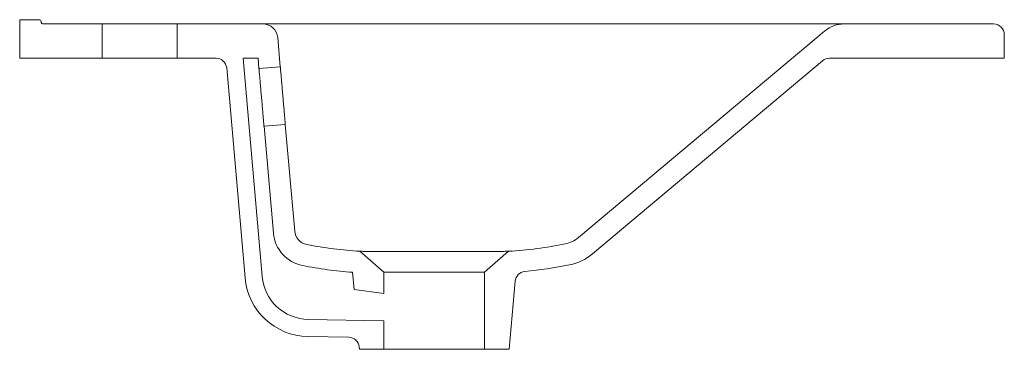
# Model space of a CAD drawing. Header units: millimetres. Extents: x 4755.903 to 4756.363, y 2695.05 to 2695.204.
import ezdxf

# ---------------------------------------------------------------- set-up
doc = ezdxf.new("R2010")
doc.units = ezdxf.units.MM
doc.layers.add('SANINDUSA', color=3, linetype='Continuous')

msp = doc.modelspace()

# ---------------------------------------------------------------- linework, layer by layer
at = {"layer": 'SANINDUSA', "linetype": 'Continuous', "lineweight": 15}
for p, q in [((4755.902812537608, 2695.204024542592), (4755.911812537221, 2695.204024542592)), ((4755.902812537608, 2695.204024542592), (4755.902812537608, 2695.186024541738)), ((4755.941312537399, 2695.202024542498), (4755.913812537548, 2695.202024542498)), ((4755.941312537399, 2695.186024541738), (4755.941312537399, 2695.202024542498)), ((4755.941312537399, 2695.202024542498), (4755.976312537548, 2695.202024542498)), ((4756.016398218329, 2695.202024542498), (4755.976312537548, 2695.202024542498)), ((4755.976312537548, 2695.202024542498), (4755.976312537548, 2695.186024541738)), ((4756.030239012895, 2695.202024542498), (4756.016398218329, 2695.202024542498)), ((4756.030239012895, 2695.202024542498), (4756.266477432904, 2695.202024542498)), ((4756.266477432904, 2695.202024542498), (4756.280770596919, 2695.202024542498)), ((4756.357812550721, 2695.202024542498), (4756.287908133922, 2695.202024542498)), ((4756.023371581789, 2695.195634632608), (4756.024561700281, 2695.182031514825)), ((4756.163924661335, 2695.102265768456), (4756.275918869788, 2695.196240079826)), ((4756.275662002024, 2695.196024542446), (4756.278909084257, 2695.198749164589)), ((4756.362812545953, 2695.186024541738), (4756.362812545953, 2695.19702454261)), ((4755.941312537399, 2695.186024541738), (4755.902812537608, 2695.186024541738)), ((4755.941312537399, 2695.186024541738), (4755.976312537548, 2695.186024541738)), ((4755.994535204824, 2695.186024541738), (4755.976312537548, 2695.186024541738)), ((4755.999516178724, 2695.181460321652), (4756.008096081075, 2695.083391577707)), ((4756.007147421, 2695.186024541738), (4756.016065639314, 2695.084088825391)), ((4756.014174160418, 2695.186024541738), (4756.007147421, 2695.186024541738)), ((4756.014174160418, 2695.186024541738), (4756.014599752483, 2695.181159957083)), ((4756.024561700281, 2695.182031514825), (4756.014599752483, 2695.181159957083)), ((4756.170352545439, 2695.094605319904), (4756.277907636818, 2695.184854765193)), ((4756.362812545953, 2695.186024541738), (4756.281121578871, 2695.186024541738)), ((4756.01695295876, 2695.154262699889), (4756.026914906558, 2695.155134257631)), ((4756.01695295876, 2695.154262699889), (4756.021321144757, 2695.104334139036)), ((4756.026914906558, 2695.155134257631), (4756.031283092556, 2695.105205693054)), ((4756.072995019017, 2695.086070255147), (4756.061787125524, 2695.095813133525)), ((4756.131201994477, 2695.095812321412), (4756.119995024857, 2695.086070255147)), ((4756.059047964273, 2695.077994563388), (4756.058345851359, 2695.086019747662)), ((4756.119995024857, 2695.086070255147), (4756.072995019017, 2695.086070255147)), ((4756.072995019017, 2695.07608278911), (4756.072995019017, 2695.086070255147)), ((4756.119995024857, 2695.086070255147), (4756.119995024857, 2695.050024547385)), ((4756.13427725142, 2695.081825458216), (4756.131495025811, 2695.050024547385)), ((4756.072995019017, 2695.07608278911), (4756.059047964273, 2695.077994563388)), ((4756.037597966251, 2695.06400960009), (4756.072995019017, 2695.063391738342)), ((4756.072995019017, 2695.050024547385), (4756.072995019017, 2695.063391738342)), ((4756.037458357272, 2695.056010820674), (4756.056505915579, 2695.055678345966)), ((4756.061495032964, 2695.050024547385), (4756.061399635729, 2695.051114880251)), ((4756.072995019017, 2695.050024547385), (4756.061495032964, 2695.050024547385)), ((4756.119995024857, 2695.050024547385), (4756.072995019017, 2695.050024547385)), ((4756.131495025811, 2695.050024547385), (4756.119995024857, 2695.050024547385))]:
    msp.add_line(p, q, dxfattribs=at)
at = {"layer": 'SANINDUSA', "linetype": 'Continuous', "lineweight": 15, "flags": 128}
for points in [[(4756.026914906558, 2695.155134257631), (4756.026912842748, 2695.155157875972), (4756.026906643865, 2695.155228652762), (4756.026896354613, 2695.155346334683), (4756.026881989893, 2695.155510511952), (4756.026863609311, 2695.155720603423), (4756.026841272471, 2695.155975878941), (4756.026815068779, 2695.156275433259), (4756.026785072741, 2695.156618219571), (4756.026751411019, 2695.157003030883), (4756.026714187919, 2695.15742851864), (4756.026673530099, 2695.157893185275), (4756.026629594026, 2695.15839539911), (4756.026582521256, 2695.158933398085), (4756.026532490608, 2695.15950528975), (4756.026479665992, 2695.160109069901), (4756.026424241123, 2695.160742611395), (4756.026366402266, 2695.161403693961), (4756.026306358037, 2695.162089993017), (4756.026244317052, 2695.1627990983), (4756.026180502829, 2695.163528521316), (4756.026115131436, 2695.164275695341), (4756.026048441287, 2695.165038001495), (4756.025980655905, 2695.165812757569), (4756.025912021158, 2695.166597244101), (4756.025842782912, 2695.167388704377), (4756.025773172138, 2695.168184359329), (4756.025703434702, 2695.168981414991), (4756.025633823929, 2695.169777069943), (4756.025564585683, 2695.170568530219), (4756.025495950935, 2695.171353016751), (4756.025428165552, 2695.172127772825), (4756.025361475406, 2695.172890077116), (4756.025296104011, 2695.173637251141), (4756.025232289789, 2695.174366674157), (4756.025170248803, 2695.17507577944), (4756.025110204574, 2695.175762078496), (4756.025052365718, 2695.176423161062), (4756.024996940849, 2695.177056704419), (4756.024944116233, 2695.177660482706), (4756.024894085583, 2695.178232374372), (4756.024847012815, 2695.178770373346), (4756.024803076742, 2695.179272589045), (4756.024762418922, 2695.17973725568), (4756.024725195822, 2695.180162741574), (4756.024691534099, 2695.180547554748), (4756.024661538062, 2695.180890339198), (4756.02463533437, 2695.181189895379), (4756.02461299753, 2695.181445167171), (4756.024594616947, 2695.181655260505), (4756.024580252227, 2695.181819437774), (4756.024569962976, 2695.181937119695), (4756.024563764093, 2695.182007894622), (4756.024561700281, 2695.182031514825)], [(4756.014599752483, 2695.181159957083), (4756.014601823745, 2695.181136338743), (4756.014608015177, 2695.181065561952), (4756.01461831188, 2695.180947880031), (4756.014632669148, 2695.180783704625), (4756.01465104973, 2695.180573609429), (4756.014673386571, 2695.180318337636), (4756.014699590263, 2695.180018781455), (4756.014729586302, 2695.179675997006), (4756.014763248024, 2695.179291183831), (4756.014800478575, 2695.178865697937), (4756.014841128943, 2695.178401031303), (4756.014885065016, 2695.177898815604), (4756.014932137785, 2695.17736081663), (4756.014982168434, 2695.176788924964), (4756.01503499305, 2695.176185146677), (4756.015090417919, 2695.175551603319), (4756.015148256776, 2695.174890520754), (4756.015208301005, 2695.174204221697), (4756.01527034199, 2695.173495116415), (4756.015334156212, 2695.172765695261), (4756.015399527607, 2695.172018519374), (4756.015466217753, 2695.171256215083), (4756.015534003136, 2695.170481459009), (4756.015602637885, 2695.169696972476), (4756.01567187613, 2695.168905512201), (4756.015741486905, 2695.168109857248), (4756.015811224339, 2695.167312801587), (4756.015880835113, 2695.166517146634), (4756.015950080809, 2695.165725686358), (4756.016018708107, 2695.164941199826), (4756.01608649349, 2695.164166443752), (4756.016153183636, 2695.163404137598), (4756.016218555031, 2695.162656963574), (4756.016282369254, 2695.161927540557), (4756.016344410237, 2695.161218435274), (4756.016404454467, 2695.160532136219), (4756.016462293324, 2695.159871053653), (4756.016517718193, 2695.159237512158), (4756.01657054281, 2695.158633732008), (4756.016620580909, 2695.158061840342), (4756.016667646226, 2695.157523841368), (4756.0167115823, 2695.157021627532), (4756.016752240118, 2695.156556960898), (4756.016789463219, 2695.156131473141), (4756.016823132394, 2695.155746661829), (4756.016853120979, 2695.155403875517), (4756.016879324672, 2695.155104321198), (4756.016901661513, 2695.154849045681), (4756.016920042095, 2695.154638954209), (4756.016934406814, 2695.15447477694), (4756.016944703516, 2695.15435709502), (4756.016950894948, 2695.15428631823), (4756.01695295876, 2695.154262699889)]]:
    msp.add_lwpolyline(points, dxfattribs=at)
at = {"layer": 'SANINDUSA', "linetype": 'Continuous', "lineweight": 15}
for centre, radius, start, end in [((4755.911812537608, 2695.203024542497), 0.0009999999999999, 0, 90), ((4755.913812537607, 2695.203024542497), 0.0010000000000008, 180, 270), ((4756.016398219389, 2695.195024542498), 0.0070000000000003, 4.999999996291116, 90), ((4756.287908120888, 2695.188024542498), 0.0140000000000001, 90, 130.0000000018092), ((4756.357812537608, 2695.197024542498), 0.005, 0, 90), ((4755.994535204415, 2695.181024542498), 0.0050000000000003, 4.999999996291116, 90), ((4756.281121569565, 2695.181024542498), 0.005, 90, 130.0000000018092), ((4756.038256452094, 2695.105815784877), 0.0170000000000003, 184.9999999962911, 259.0279468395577), ((4756.038256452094, 2695.105815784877), 0.0070000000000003, 184.9999999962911, 259.0279468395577), ((4756.154925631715, 2695.112990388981), 0.0140000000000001, 281.475548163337, 310.0000000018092), ((4756.154925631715, 2695.112990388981), 0.0239999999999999, 281.475548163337, 310.0000000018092), ((4756.139258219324, 2695.081389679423), 0.0049999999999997, 95.40358553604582, 175.0000000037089), ((4756.03798192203, 2695.086006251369), 0.0300000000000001, 184.9999999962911, 268.9999999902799), ((4756.03798192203, 2695.086006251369), 0.0220000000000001, 184.9999999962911, 268.9999999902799), ((4756.056418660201, 2695.050679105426), 0.0050000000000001, 4.999999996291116, 88.99999999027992)]:
    msp.add_arc(centre, radius, start, end, dxfattribs=at)
for points, knots in [([(4756.280770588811, 2695.202024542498), (4756.282181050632, 2695.202024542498), (4756.283459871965, 2695.202024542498), (4756.285231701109, 2695.202024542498), (4756.285795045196, 2695.202024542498), (4756.28660882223, 2695.202024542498), (4756.286874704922, 2695.202024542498), (4756.287397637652, 2695.202024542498), (4756.287655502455, 2695.202024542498), (4756.287908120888, 2695.202024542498)], [0, 0, 0, 0, 0.4999999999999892, 0.4999999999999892, 0.7499999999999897, 0.7499999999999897, 0.8749999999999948, 0.8749999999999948, 1, 1, 1, 1]), ([(4756.061787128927, 2695.095813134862), (4756.059715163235, 2695.09593639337), (4756.057643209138, 2695.09609155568), (4756.053499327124, 2695.096473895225), (4756.051427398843, 2695.096700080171), (4756.045211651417, 2695.097481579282), (4756.041067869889, 2695.098140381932), (4756.036924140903, 2695.098943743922)], [0, 0, 0, 0, 0.25, 0.25, 0.5000000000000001, 0.5000000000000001, 1, 1, 1, 1]), ([(4756.061787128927, 2695.095813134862), (4756.061787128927, 2695.095813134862), (4756.06184322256, 2695.095812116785), (4756.062011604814, 2695.095809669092), (4756.062081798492, 2695.095808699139), (4756.062250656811, 2695.095806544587), (4756.062349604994, 2695.095805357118), (4756.062913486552, 2695.095799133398), (4756.063577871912, 2695.095793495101), (4756.064881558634, 2695.095785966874), (4756.065367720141, 2695.095783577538), (4756.066176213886, 2695.095780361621), (4756.066459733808, 2695.095779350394), (4756.067048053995, 2695.095777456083), (4756.067353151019, 2695.095776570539), (4756.068932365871, 2695.095772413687), (4756.070366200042, 2695.095769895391), (4756.072371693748, 2695.095767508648), (4756.072783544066, 2695.095767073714), (4756.073629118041, 2695.095766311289), (4756.074063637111, 2695.095765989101), (4756.07538619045, 2695.095765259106), (4756.076297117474, 2695.095765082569), (4756.079115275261, 2695.095765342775), (4756.081106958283, 2695.095766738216), (4756.083743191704, 2695.095768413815), (4756.084278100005, 2695.09576874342), (4756.085350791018, 2695.09576936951), (4756.085890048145, 2695.095769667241), (4756.087516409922, 2695.09577051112), (4756.088612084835, 2695.095771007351), (4756.09082602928, 2695.095771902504), (4756.091944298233, 2695.095772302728), (4756.093638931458, 2695.095772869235), (4756.094206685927, 2695.095773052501), (4756.095348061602, 2695.09577341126), (4756.095920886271, 2695.095773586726), (4756.098768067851, 2695.095774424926), (4756.101016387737, 2695.095775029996), (4756.10434556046, 2695.095775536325), (4756.105448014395, 2695.095775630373), (4756.1076378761, 2695.095775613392), (4756.108711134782, 2695.095775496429), (4756.111849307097, 2695.095774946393), (4756.113841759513, 2695.095774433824), (4756.116679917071, 2695.095775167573), (4756.117604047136, 2695.095775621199), (4756.119362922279, 2695.095776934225), (4756.120202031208, 2695.095777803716), (4756.12180111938, 2695.095779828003), (4756.122561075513, 2695.095780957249), (4756.124001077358, 2695.095783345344), (4756.124682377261, 2695.095784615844), (4756.126594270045, 2695.095788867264), (4756.127662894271, 2695.095792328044), (4756.128967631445, 2695.095797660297), (4756.129352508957, 2695.095799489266), (4756.129852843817, 2695.095802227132), (4756.130007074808, 2695.095803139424), (4756.130287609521, 2695.095804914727), (4756.130413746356, 2695.095805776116), (4756.130974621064, 2695.095809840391), (4756.131201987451, 2695.095812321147), (4756.131201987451, 2695.095812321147)], [0, 0, 0, 0, 0.0312499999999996, 0.0312499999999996, 0.0468749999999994, 0.0468749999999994, 0.0624999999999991, 0.0624999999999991, 0.1249999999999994, 0.1249999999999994, 0.1562499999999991, 0.1562499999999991, 0.1718749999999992, 0.1718749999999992, 0.1874999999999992, 0.1874999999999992, 0.2499999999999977, 0.2499999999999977, 0.2656249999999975, 0.2656249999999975, 0.2812499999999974, 0.2812499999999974, 0.3124999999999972, 0.3124999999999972, 0.3749999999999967, 0.3749999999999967, 0.3906249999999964, 0.3906249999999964, 0.4062499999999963, 0.4062499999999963, 0.4374999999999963, 0.4374999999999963, 0.4687499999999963, 0.4687499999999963, 0.4843749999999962, 0.4843749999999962, 0.4999999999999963, 0.4999999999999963, 0.5624999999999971, 0.5624999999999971, 0.5937499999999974, 0.5937499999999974, 0.6249999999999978, 0.6249999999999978, 0.6874999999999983, 0.6874999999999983, 0.7187499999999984, 0.7187499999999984, 0.7499999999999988, 0.7499999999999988, 0.7812499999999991, 0.7812499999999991, 0.8124999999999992, 0.8124999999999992, 0.8749999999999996, 0.8749999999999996, 0.90625, 0.90625, 0.9218749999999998, 0.9218749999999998, 0.9374999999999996, 0.9374999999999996, 1, 1, 1, 1]), ([(4756.058345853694, 2695.086019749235), (4756.054430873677, 2695.086306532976), (4756.050529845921, 2695.086710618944), (4756.04275484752, 2695.087746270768), (4756.038880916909, 2695.088378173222), (4756.035020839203, 2695.089126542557)], [0, 0, 0, 0, 0.5, 0.5, 1, 1, 1, 1])]:
    msp.add_open_spline(points, degree=3, knots=knots, dxfattribs=at)
for points in [[(4756.15771092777, 2695.099270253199), (4756.148874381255, 2695.097476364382), (4756.140038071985, 2695.09633519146), (4756.131201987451, 2695.095812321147)], [(4756.159700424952, 2695.089470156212), (4756.152771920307, 2695.088063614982), (4756.145800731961, 2695.087030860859), (4756.138787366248, 2695.08636745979)]]:
    msp.add_open_spline(points, degree=3, dxfattribs=at)

doc.saveas('drawing.dxf')
